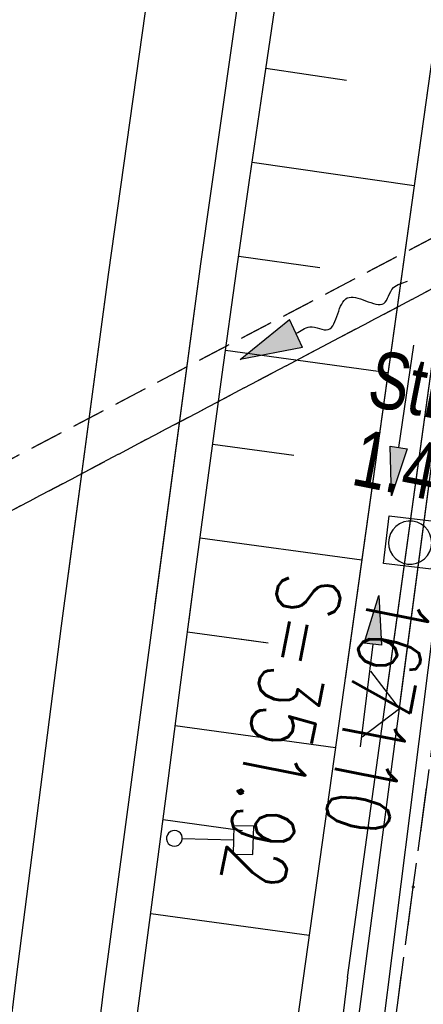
# Model space of a CAD drawing. Extents: x 508885 to 509191, y 457896 to 458644.
# Tile 49 of 57: x 509046 to 509059, y 458535 to 458566. Entities that reach past the tile are written whole.
import ezdxf

# ---------------------------------------------------------------- set-up
doc = ezdxf.new("R2010")
doc.units = 0
doc.header["$LTSCALE"] = 10
doc.header["$MEASUREMENT"] = 0
for name, pattern in [('AUSGEZOGEN', [0]), ('LT00', [0]), ('LT11', [0.3, 0.2, -0.1]), ('LT17', [0.15, 0.1, -0.05])]:
    doc.linetypes.add(name, pattern=pattern)
doc.layers.get('0').update_dxf_attribs({"linetype": 'LT00'})
for name, color, linetype in [('--EK_FBR', 1, 'LT00'), ('--EK_Haltung-Text', 140, 'LT00'), ('--EK_Schacht-Text', 5, 'LT00'), ('--EL_DFK_AB_L', 21, 'LT00'), ('--FLIEßRICHTPFEIL', 180, 'Continuous'), ('DFK_AB_L', 21, 'LT00'), ('PFEIL', 140, 'AUSGEZOGEN'), ('V111_AFBR_BAB', 250, 'LT00'), ('V111_BOESCH', 250, 'LT00'), ('V111_BOSCHUNG', 250, 'LT00'), ('V111_BR_WID', 30, 'LT17'), ('V111_GRABEN', 250, 'LT00'), ('V111_KA_MULD', 182, 'LT00'), ('V111_LD_MARK', 250, 'LT00'), ('V111_ZAUN', 40, 'LT00'), ('V112_AFBR_BAB', 250, 'LT00'), ('V112_BOESCH', 250, 'LT00'), ('V112_BOSCHUNG', 250, 'LT00'), ('V112_BR_WID', 30, 'LT17'), ('V112_FELDWEG', 250, 'LT11'), ('V112_GRABEN', 250, 'LT00'), ('V112_KA_MULD', 182, 'LT00'), ('V112_LD_MARK', 250, 'LT00'), ('V112_SCHILD_K', 1, 'LT00'), ('V112_ZAUN', 40, 'LT00')]:
    doc.layers.add(name, color=color, linetype=linetype)
doc.styles.add('Haltungsbeschriftung', font='ARIAL.TTF', dxfattribs={"width": 0.75})
doc.styles.add('schachtbeschriftung', font='romans.shx', dxfattribs={"width": 0.75, "height": 2})

# ---------------------------------------------------------------- blocks, each defined once
blk = doc.blocks.new('Pfreil3')
at = {"layer": 'PFEIL'}
blk.add_hatch(color=256, dxfattribs=at).paths.add_polyline_path([(-1.549, 0.273), (-1.549, -0.273), (0, 0)])
for p, q in [((-1.549, 0), (-4.831, 0)), ((-1.549, -0.273), (-1.549, 0.273)), ((-1.549, 0.273), (0, 0)), ((0, 0), (-1.549, -0.273))]:
    blk.add_line(p, q, dxfattribs=at)
blk = doc.blocks.new('SYMB0011')
at = {"color": 0, "linetype": 'ByBlock'}
for p, q in [((0.5, 0), (-0.5, 0)), ((0, 0.5), (0, -0.5))]:
    blk.add_line(p, q, dxfattribs=at)
blk = doc.blocks.new('SYMB1263')
at = {"color": 0, "linetype": 'ByBlock'}
for p, q in [((0.014231, 0.098982), (-0.014231, 0.098982)), ((-0.014231, -0.098982), (0.014232, -0.098982))]:
    blk.add_line(p, q, dxfattribs=at)
for points in [[(0, 0.1), (0, 0.75), (0.18, 0.75), (0.18, 1), (-0.18, 1), (-0.18, 0.75), (0, 0.75)], [(-0.014231, 0.098982), (-0.041542, 0.090963), (-0.065486, 0.075575), (-0.084125, 0.054064), (-0.095949, 0.028173), (-0.1, 0)], [(-0.1, 0), (-0.095949, -0.028173), (-0.084125, -0.054064), (-0.065486, -0.075575), (-0.041541, -0.090963), (-0.014231, -0.098982)], [(0.1, 0), (0.095949, 0.028173), (0.084125, 0.054064), (0.065486, 0.075575), (0.041541, 0.090963), (0.014231, 0.098982)], [(0.014232, -0.098982), (0.041542, -0.090963), (0.065486, -0.075575), (0.084125, -0.054064), (0.095949, -0.028173), (0.1, 0)]]:
    blk.add_lwpolyline(points, dxfattribs=at)
blk = doc.blocks.new('SYMB0024')
at = {"color": 0, "linetype": 'ByBlock'}
for p, q in [((-0.5, 0.5), (0, 0)), ((0, 0), (0.5, 0.5))]:
    blk.add_line(p, q, dxfattribs=at)
blk = doc.blocks.new('SYMB1210')
at = {"color": 0, "linetype": 'ByBlock'}
blk.add_line((0.018815, -0.179014), (0.055623, -0.17119), dxfattribs=at)
for points in [[(-0.2, -0.2), (-0.2, 0.2), (0.2, 0.2), (0.2, -0.2), (-0.2, -0.2)], [(0.018815, 0.179014), (-0.018815, 0.179014), (-0.055623, 0.17119), (-0.09, 0.155885), (-0.120444, 0.133766), (-0.145623, 0.105801), (-0.164438, 0.073213), (-0.176067, 0.037424), (-0.18, 0)], [(0.18, 0), (0.176067, 0.037424), (0.164438, 0.073213), (0.145623, 0.105801), (0.120444, 0.133766), (0.09, 0.155885), (0.055623, 0.17119), (0.018815, 0.179014)], [(-0.18, 0), (-0.176067, -0.037424), (-0.164438, -0.073213), (-0.145623, -0.105801), (-0.120444, -0.133766), (-0.09, -0.155885), (-0.055623, -0.17119), (-0.018815, -0.179014), (0.018815, -0.179014)], [(0.055623, -0.17119), (0.09, -0.155885), (0.120444, -0.133766), (0.145623, -0.105801), (0.164438, -0.073213), (0.176067, -0.037424), (0.18, 0)]]:
    blk.add_lwpolyline(points, dxfattribs=at)
blk = doc.blocks.new('FLIEßRICHTPFEIL')
at = {"layer": '--FLIEßRICHTPFEIL'}
blk.add_hatch(color=256, dxfattribs=at).paths.add_polyline_path([(-1.95, 0.4875), (-1.95, -0.4875), (0, 0)])
for p, q in [((-1.95, 0.4875), (-1.95, -0.4875)), ((-1.95, 0.4875), (0, 0)), ((0, 0), (-1.95, -0.4875))]:
    blk.add_line(p, q, dxfattribs=at)
at = {"layer": '--FLIEßRICHTPFEIL', "start_tangent": (-1, 0), "end_tangent": (-1, 0)}
blk.add_spline([(-1.95, 0), (-2.4375, 0), (-2.925, 0.325), (-3.4125, 0), (-3.9, -0.325), (-4.3875, 0), (-4.875, 0.325), (-5.3625, 0), (-5.85, 0)], degree=3, dxfattribs=at)

msp = doc.modelspace()

# ---------------------------------------------------------------- linework, layer by layer
at = {"layer": '--EK_FBR'}
for points in [[(509033.444, 458322.397), (509033.995, 458344.72), (509034.89, 458369.551), (509035.987, 458394.317), (509037.472, 458418.57), (509039.183, 458442.329), (509041.09, 458464.831), (509043.369, 458488.282), (509045.947, 458513.055), (509048.673, 458535.671), (509051.755, 458558.727), (509055.01, 458581.604), (509058.517, 458604.2), (509062.207, 458626.243), (509064.565, 458639.405)], [(509050.302, 458547.857), (509051.755, 458558.727), (509055.01, 458581.604), (509058.517, 458604.2), (509062.207, 458626.243), (509064.565, 458639.405)]]:
    msp.add_lwpolyline(points, dxfattribs=at)
at = {"layer": '--EK_FBR', "linetype": 'LT11', "flags": 128}
msp.add_lwpolyline([(509047.968, 458447.746), (509048.48, 458453.082), (509049.005, 458458.416), (509049.544, 458463.75), (509050.099, 458469.081), (509050.519, 458473.014), (509050.947, 458476.945), (509051.382, 458480.877), (509051.822, 458484.807), (509052.267, 458488.737), (509052.713, 458492.667), (509053.167, 458496.651), (509053.625, 458500.635), (509054.088, 458504.619), (509054.559, 458508.601), (509055.039, 458512.582), (509055.531, 458516.562), (509056.005, 458520.299), (509056.49, 458524.035), (509056.982, 458527.77), (509057.481, 458531.505), (509057.983, 458535.238), (509058.487, 458538.972), (509059.102, 458543.525), (509059.717, 458548.079), (509060.334, 458552.631), (509060.955, 458557.184), (509061.443, 458560.742), (509061.936, 458564.3), (509062.434, 458567.857), (509062.94, 458571.412), (509063.454, 458574.967), (509063.991, 458578.61), (509064.537, 458582.252), (509065.092, 458585.892), (509065.652, 458589.532), (509066.217, 458593.171), (509066.827, 458597.067), (509067.442, 458600.962), (509068.065, 458604.856), (509068.698, 458608.748), (509069.342, 458612.639), (509070, 458616.527), (509070.673, 458620.412), (509071.333, 458624.126), (509072.006, 458627.838), (509072.691, 458631.548), (509073.385, 458635.256), (509074.087, 458638.962), (509074.123, 458639.153)], dxfattribs=at)
at = {"layer": '--EL_DFK_AB_L'}
msp.add_line((509062.517, 458574.265), (509046.104, 458443.644), dxfattribs=at)
at = {"layer": 'DFK_AB_L'}
msp.add_line((509062.517, 458574.265), (509046.104, 458443.644), dxfattribs=at)
at = {"layer": 'V111_AFBR_BAB'}
msp.add_lwpolyline([(509050.302, 458547.857), (509051.755, 458558.727), (509055.01, 458581.604), (509058.517, 458604.2), (509062.207, 458626.243), (509064.565, 458639.405)], dxfattribs=at)
at = {"layer": 'V111_BOESCH'}
msp.add_lwpolyline([(509051.389, 458547.445), (509051.549, 458548.66), (509051.987, 458551.939), (509052.432, 458555.218), (509052.889, 458558.495), (509053.3, 458561.37), (509053.718, 458564.243), (509054.142, 458567.116), (509054.569, 458569.988), (509054.996, 458572.861), (509055.422, 458575.733), (509055.844, 458578.607), (509056.259, 458581.481), (509056.612, 458583.97), (509056.961, 458586.46), (509057.308, 458588.951), (509057.657, 458591.441), (509058.008, 458593.93)], dxfattribs=at)
at = {"layer": 'V111_BOSCHUNG'}
for p, q in [((509053.818, 458564.925), (509056.375, 458564.545)), ((509053.383, 458561.946), (509058.516, 458561.204)), ((509052.956, 458558.967), (509055.528, 458558.605)), ((509052.538, 458555.985), (509057.686, 458555.282)), ((509052.132, 458553.013), (509054.701, 458552.662)), ((509051.732, 458550.04), (509056.853, 458549.341)), ((509052.98, 458546.842), (509053.888, 458546.718))]:
    msp.add_line(p, q, dxfattribs=at)
at = {"layer": 'V111_BR_WID'}
for p, q in [((509042.471, 458550.826), (509071.435, 458566.01)), ((509044.297, 458550.133), (509070.941, 458564.19))]:
    msp.add_line(p, q, dxfattribs=at)
at = {"layer": 'V111_GRABEN'}
for points in [[(509071.117, 458639.233), (509068.148, 458621.385), (509063.228, 458593.231), (509059.033, 458564.893), (509056.325, 458545.573)], [(509057.64, 458545.075), (509060.37, 458564.871), (509064.647, 458593.044), (509069.095, 458621.047), (509072.391, 458639.199)]]:
    msp.add_lwpolyline(points, dxfattribs=at)
at = {"layer": 'V111_LD_MARK'}
msp.add_lwpolyline([(509047.562, 458548.896), (509048.836, 458558.383), (509050.396, 458569.5), (509052.023, 458580.609), (509053.715, 458591.708), (509055.472, 458602.797), (509057.292, 458613.876), (509059.177, 458624.944), (509061.124, 458636.001), (509061.756, 458639.479)], dxfattribs=at)
at = {"layer": 'V111_ZAUN'}
msp.add_line((509058.084, 458544.907), (509060.01, 458559.507), dxfattribs=at)
at = {"layer": 'V112_AFBR_BAB'}
msp.add_lwpolyline([(509033.444, 458322.397), (509033.995, 458344.72), (509034.89, 458369.551), (509035.987, 458394.317), (509037.472, 458418.57), (509039.183, 458442.329), (509041.09, 458464.831), (509043.369, 458488.282), (509045.947, 458513.055), (509048.673, 458535.671), (509051.755, 458558.727), (509055.01, 458581.604), (509058.517, 458604.2), (509062.207, 458626.243), (509064.565, 458639.405)], dxfattribs=at)
at = {"layer": 'V112_BOESCH'}
msp.add_lwpolyline([(509049.459, 458532.74), (509049.829, 458535.536), (509050.259, 458538.817), (509050.688, 458542.098), (509051.117, 458545.379), (509051.549, 458548.66), (509051.987, 458551.939), (509052.433, 458555.218), (509052.889, 458558.495), (509053.3, 458561.37), (509053.718, 458564.243), (509054.142, 458567.116), (509054.569, 458569.988), (509054.996, 458572.861), (509055.422, 458575.733), (509055.844, 458578.607), (509056.259, 458581.481), (509056.612, 458583.97), (509056.961, 458586.46), (509057.308, 458588.951), (509057.657, 458591.441), (509058.008, 458593.93)], dxfattribs=at)
at = {"layer": 'V112_BOSCHUNG'}
for p, q in [((509053.818, 458564.925), (509056.375, 458564.545)), ((509053.383, 458561.946), (509058.516, 458561.204)), ((509052.956, 458558.967), (509055.528, 458558.605)), ((509052.538, 458555.985), (509057.686, 458555.282)), ((509052.132, 458553.013), (509054.701, 458552.662)), ((509051.732, 458550.04), (509056.853, 458549.34)), ((509051.338, 458547.066), (509053.888, 458546.718)), ((509050.948, 458544.091), (509056.02, 458543.399)), ((509050.56, 458541.116), (509053.082, 458540.772)), ((509050.171, 458538.142), (509055.187, 458537.457))]:
    msp.add_line(p, q, dxfattribs=at)
at = {"layer": 'V112_BR_WID'}
for p, q in [((509002.561, 458529.904), (509071.435, 458566.01)), ((509002.72, 458528.199), (509070.941, 458564.19))]:
    msp.add_line(p, q, dxfattribs=at)
at = {"layer": 'V112_FELDWEG', "flags": 128}
msp.add_lwpolyline([(509075.207, 457898.869), (509074.801, 457900.932), (509074.318, 457903.466), (509073.848, 457906.002), (509073.386, 457908.54), (509072.931, 457911.08), (509072.478, 457913.619), (509072.026, 457916.16), (509071.572, 457918.699), (509071.111, 457921.238), (509070.643, 457923.775), (509070.181, 457926.225), (509069.71, 457928.674), (509069.234, 457931.122), (509068.756, 457933.57), (509068.278, 457936.017), (509067.802, 457938.465), (509067.332, 457940.913), (509066.869, 457943.363), (509066.417, 457945.815), (509065.978, 457948.269), (509065.524, 457950.902), (509065.085, 457953.537), (509064.659, 457956.175), (509064.241, 457958.814), (509063.829, 457961.455), (509063.421, 457964.096), (509063.012, 457966.737), (509062.601, 457969.377), (509062.109, 457972.494), (509061.611, 457975.61), (509061.11, 457978.725), (509060.61, 457981.841), (509060.112, 457984.957), (509059.62, 457988.073), (509059.136, 457991.191), (509058.664, 457994.311), (509058.184, 457997.579), (509057.717, 458000.849), (509057.26, 458004.12), (509056.812, 458007.393), (509056.369, 458010.666), (509055.931, 458013.94), (509055.493, 458017.214), (509054.769, 458022.614), (509054.044, 458028.013), (509053.316, 458033.412), (509052.587, 458038.811), (509051.858, 458044.211), (509051.129, 458049.613), (509050.769, 458052.287), (509050.413, 458054.961), (509050.064, 458057.637), (509049.726, 458060.313), (509049.403, 458062.991), (509049.096, 458065.671), (509048.812, 458068.352), (509048.551, 458071.035), (509048.319, 458073.721), (509048.119, 458076.409), (509047.991, 458078.433), (509047.879, 458080.457), (509047.782, 458082.483), (509047.697, 458084.51), (509047.62, 458086.537), (509047.55, 458088.564), (509047.482, 458090.592), (509047.356, 458094.433), (509047.233, 458098.274), (509047.115, 458102.114), (509047.004, 458105.955), (509046.92, 458109.058), (509046.84, 458112.16), (509046.761, 458115.263), (509046.683, 458118.366), (509046.603, 458121.469), (509046.52, 458124.572), (509046.432, 458127.675), (509046.321, 458131.306), (509046.202, 458134.936), (509046.08, 458138.566), (509045.956, 458142.196), (509045.833, 458145.827), (509045.713, 458149.457), (509045.624, 458152.279), (509045.536, 458155.101), (509045.448, 458157.923), (509045.357, 458160.745), (509045.262, 458163.567), (509045.16, 458166.389), (509045.049, 458169.21), (509044.913, 458172.358), (509044.765, 458175.506), (509044.608, 458178.653), (509044.445, 458181.8), (509044.277, 458184.947), (509044.107, 458188.094), (509043.937, 458191.241), (509043.77, 458194.388), (509043.608, 458197.535), (509043.407, 458201.625), (509043.217, 458205.715), (509043.034, 458209.806), (509042.858, 458213.897), (509042.686, 458217.988), (509042.517, 458222.079), (509042.357, 458225.975), (509042.198, 458229.871), (509042.045, 458233.768), (509041.897, 458237.664), (509041.758, 458241.561), (509041.627, 458245.529), (509041.504, 458249.498), (509041.39, 458253.467), (509041.283, 458257.436), (509041.182, 458261.405), (509041.084, 458265.374), (509040.896, 458273.402), (509040.72, 458281.43), (509040.558, 458289.458), (509040.498, 458292.64), (509040.442, 458295.823), (509040.393, 458299.005), (509040.351, 458302.187), (509040.319, 458305.37), (509040.298, 458308.552), (509040.291, 458311.735), (509040.299, 458314.917), (509040.329, 458318.608), (509040.38, 458322.298), (509040.45, 458325.988), (509040.537, 458329.678), (509040.639, 458333.368), (509040.753, 458337.058), (509040.879, 458340.747), (509041.014, 458344.436), (509041.152, 458348.01), (509041.298, 458351.584), (509041.453, 458355.157), (509041.619, 458358.73), (509041.797, 458362.302), (509041.989, 458365.873), (509042.181, 458369.196), (509042.383, 458372.519), (509042.594, 458375.841), (509042.811, 458379.163), (509043.032, 458382.485), (509043.255, 458385.806), (509043.478, 458389.128), (509043.697, 458392.45), (509043.912, 458395.777), (509044.125, 458399.104), (509044.337, 458402.431), (509044.551, 458405.758), (509044.768, 458409.084), (509044.992, 458412.41), (509045.225, 458415.735), (509045.468, 458419.06), (509045.769, 458422.954), (509046.085, 458426.847), (509046.416, 458430.739), (509046.757, 458434.629), (509047.109, 458438.52), (509047.467, 458442.409), (509047.968, 458447.746), (509048.48, 458453.082), (509049.005, 458458.416), (509049.544, 458463.75), (509050.099, 458469.081), (509050.519, 458473.014), (509050.947, 458476.945), (509051.382, 458480.877), (509051.822, 458484.807), (509052.267, 458488.737), (509052.713, 458492.667), (509053.167, 458496.651), (509053.625, 458500.635), (509054.088, 458504.619), (509054.559, 458508.601), (509055.039, 458512.582), (509055.531, 458516.562), (509056.005, 458520.299), (509056.49, 458524.035), (509056.982, 458527.77), (509057.481, 458531.505), (509057.983, 458535.238), (509058.487, 458538.972), (509059.102, 458543.525), (509059.717, 458548.079), (509060.334, 458552.631), (509060.955, 458557.184), (509061.443, 458560.742), (509061.936, 458564.3), (509062.434, 458567.857), (509062.94, 458571.412), (509063.454, 458574.967), (509063.991, 458578.61), (509064.537, 458582.252), (509065.092, 458585.892), (509065.652, 458589.532), (509066.217, 458593.171), (509066.827, 458597.067), (509067.442, 458600.962), (509068.065, 458604.856), (509068.698, 458608.748), (509069.342, 458612.639), (509070, 458616.527), (509070.673, 458620.412), (509071.333, 458624.126), (509072.006, 458627.838), (509072.691, 458631.548), (509073.385, 458635.256), (509074.087, 458638.962), (509074.123, 458639.153)], dxfattribs=at)
at = {"layer": 'V112_GRABEN'}
for points in [[(509071.117, 458639.233), (509068.148, 458621.385), (509063.228, 458593.231), (509059.033, 458564.893), (509054.985, 458536.012), (509054.588, 458533.12), (509054.204, 458530.225), (509053.833, 458527.329), (509053.47, 458524.432), (509053.115, 458521.534), (509052.763, 458518.636), (509052.414, 458515.737), (509052.063, 458512.838), (509051.679, 458509.69), (509051.294, 458506.543), (509050.909, 458503.396)], [(509056.405, 458536.115), (509060.37, 458564.871), (509064.647, 458593.044), (509069.095, 458621.047), (509072.391, 458639.199)], [(509056.405, 458536.115), (509055.932, 458532.205), (509055.458, 458528.296), (509054.98, 458524.387), (509054.497, 458520.478), (509054.007, 458516.571), (509053.509, 458512.664), (509053.106, 458509.556), (509052.699, 458506.448), (509052.291, 458503.341)]]:
    msp.add_lwpolyline(points, dxfattribs=at)
at = {"layer": 'V112_LD_MARK'}
msp.add_lwpolyline([(509035.73, 458433.591), (509036.333, 458441.408), (509036.965, 458449.222), (509037.625, 458457.035), (509038.312, 458464.845), (509039.037, 458472.777), (509039.791, 458480.706), (509040.573, 458488.633), (509041.385, 458496.556), (509042.227, 458504.476), (509043.101, 458512.393), (509044.006, 458520.306), (509044.944, 458528.216), (509045.915, 458536.121), (509047.342, 458547.256), (509048.836, 458558.383), (509050.396, 458569.5), (509052.023, 458580.609), (509053.715, 458591.708), (509055.472, 458602.797), (509057.292, 458613.875), (509059.177, 458624.944), (509061.124, 458636.001), (509061.756, 458639.479)], dxfattribs=at)
at = {"layer": 'V112_ZAUN'}
for p, q in [((509058.049, 458544.636), (509060.01, 458559.507)), ((509056.087, 458529.764), (509058.049, 458544.636))]:
    msp.add_line(p, q, dxfattribs=at)

# ---------------------------------------------------------------- block references
at = {"layer": '--FLIEßRICHTPFEIL', "rotation": 205.1881574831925}
msp.add_blockref('FLIEßRICHTPFEIL', (509053.007, 458555.687), dxfattribs=at)
at = {"layer": 'PFEIL'}
for p, rotation in [((509057.8, 458551.368), 261.5566478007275), ((509057.395, 458548.211), 83.04251007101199)]:
    msp.add_blockref('Pfreil3', p, dxfattribs=dict(at, rotation=rotation))
at = {"layer": 'V111_KA_MULD', "xscale": 3.800000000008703, "yscale": 3.799999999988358, "zscale": 3.8, "rotation": 263.2753}
msp.add_blockref('SYMB1210', (509058.387, 458549.89), dxfattribs=at)
at = {"layer": 'V111_ZAUN', "xscale": 2.099999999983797, "yscale": 2.099999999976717, "zscale": 2.1, "rotation": 82.48702999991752}
msp.add_blockref('SYMB0024', (509058.049, 458544.636), dxfattribs=at)
at = {"layer": 'V112_FELDWEG', "xscale": 0.1000000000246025, "yscale": 0.09999999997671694, "zscale": 0.1, "rotation": 268.4925099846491}
msp.add_blockref('SYMB0011', (509058.487, 458538.972), dxfattribs=at)
at = {"layer": 'V112_KA_MULD', "xscale": 3.799999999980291, "yscale": 3.799999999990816, "zscale": 3.8, "rotation": 263.2753392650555}
msp.add_blockref('SYMB1210', (509058.387, 458549.89), dxfattribs=at)
at = {"layer": 'V112_SCHILD_K', "xscale": 2.500000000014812, "yscale": 2.5, "zscale": 2.5, "rotation": 268.4925100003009}
msp.add_blockref('SYMB1263', (509050.92, 458540.521), dxfattribs=at)
at = {"layer": 'V112_ZAUN', "xscale": 2.099999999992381, "yscale": 2.099999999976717, "zscale": 2.1, "rotation": 82.48753000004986}
msp.add_blockref('SYMB0024', (509058.049, 458544.636), dxfattribs=at)

# ---------------------------------------------------------------- texts
at = {"layer": '--EK_Haltung-Text', "style": 'Haltungsbeschriftung', "width": 0.75}
for s, p in [('StBR DN 400', (509056.971, 458554.249)), ('1.4‰ 6.91m', (509056.476, 458551.737))]:
    msp.add_text(s, height=1.8, rotation=-11.145, dxfattribs=at).set_placement(p)
at = {"layer": '--EK_Schacht-Text', "style": 'schachtbeschriftung', "width": 0.75}
for s, p in [('S=351.92', (509054.306, 458549.018)), ('167110', (509057.132, 458548.461))]:
    msp.add_text(s, height=2, rotation=-101.145, dxfattribs=at).set_placement(p)

doc.saveas('drawing.dxf')
